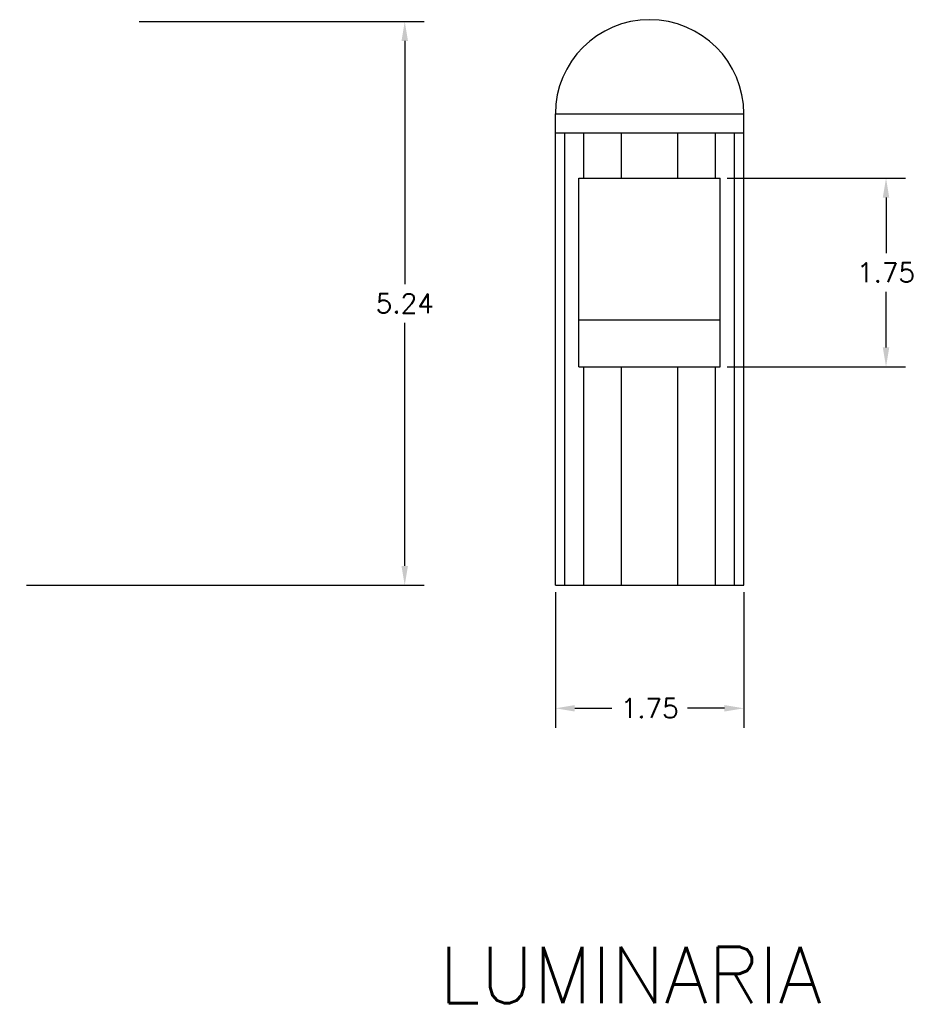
# Model space of a CAD drawing. Header units: millimetres. Extents: x 134.59 to 142.87, y 256.77 to 265.91.
import ezdxf
from ezdxf.enums import TextEntityAlignment as Align

# ---------------------------------------------------------------- set-up
doc = ezdxf.new("R2010")
doc.units = ezdxf.units.MM
doc.layers.add('4', color=4, linetype='Continuous')
doc.styles.add('ROMANS', font='romans')

msp = doc.modelspace()

# ---------------------------------------------------------------- linework, layer by layer
at = {"color": 4, "linetype": 'ByBlock'}
for p, q in [((135.7025, 265.897), (138.3504, 265.897)), ((138.1704, 265.717), (138.1704, 263.4591)), ((141.1649, 264.4412), (142.8221, 264.4412)), ((142.6421, 264.2612), (142.6421, 263.7457)), ((142.6421, 262.8703), (142.6421, 263.3857)), ((138.1704, 260.8411), (138.1704, 263.0991)), ((141.1649, 262.6903), (142.8221, 262.6903)), ((134.6553, 260.6611), (138.3504, 260.6611)), ((139.5703, 260.5986), (139.5703, 259.3386)), ((141.3212, 260.5986), (141.3212, 259.3386)), ((139.7503, 259.5186), (140.0943, 259.5186)), ((141.1412, 259.5186), (140.7972, 259.5186))]:
    msp.add_line(p, q, dxfattribs=at)
for points in [[(138.1404, 265.717), (138.2004, 265.717), (138.1704, 265.897)], [(142.6121, 264.2612), (142.6721, 264.2612), (142.6421, 264.4412)], [(142.6121, 262.8703), (142.6721, 262.8703), (142.6421, 262.6903)], [(138.1404, 260.8411), (138.2004, 260.8411), (138.1704, 260.6611)], [(139.7503, 259.5486), (139.7503, 259.4886), (139.5703, 259.5186)], [(141.1412, 259.5486), (141.1412, 259.4886), (141.3212, 259.5186)]]:
    msp.add_solid(points, dxfattribs=at)
at = {"layer": '4', "color": 4}
for p, q in [((139.5703, 260.6611), (139.5703, 265.0386)), ((139.5703, 265.0386), (141.3212, 265.0386)), ((141.3212, 260.6611), (141.3212, 265.0386)), ((139.5703, 264.8635), (141.3212, 264.8635)), ((139.6578, 260.6611), (139.6578, 264.8635)), ((139.8329, 264.4412), (139.8329, 264.8635)), ((140.1831, 264.4412), (140.1831, 264.8635)), ((140.7084, 264.4412), (140.7084, 264.8635)), ((141.0586, 264.4412), (141.0586, 264.8635)), ((141.2337, 260.6611), (141.2337, 264.8635)), ((139.7891, 264.4412), (141.1024, 264.4412)), ((139.7891, 262.6903), (139.7891, 264.4412)), ((141.1024, 262.6903), (141.1024, 264.4412)), ((139.7891, 263.128), (141.1024, 263.128)), ((139.7891, 262.6903), (141.1024, 262.6903)), ((139.8329, 260.6611), (139.8329, 262.6903)), ((140.1831, 260.6611), (140.1831, 262.6903)), ((140.7084, 260.6611), (140.7084, 262.6903)), ((141.0586, 260.6611), (141.0586, 262.6903)), ((139.5703, 260.6611), (141.3212, 260.6611))]:
    msp.add_line(p, q, dxfattribs=at)
msp.add_arc((140.4458, 265.0386), 0.8755, 0, 180, dxfattribs=at)
at = {"layer": 'DEFPOINTS', "color": 4, "linetype": 'ByBlock'}
for p in [(135.64, 265.897), (138.1704, 265.897), (141.1024, 264.4412), (142.6421, 264.4412), (141.1024, 262.6903), (134.5928, 260.6611), (139.5703, 260.6611), (141.3212, 260.6611), (141.3212, 259.5186)]:
    msp.add_point(p, dxfattribs=at)

# ---------------------------------------------------------------- texts
at = {"color": 4, "linetype": 'ByBlock', "style": 'ROMANS'}
for s, p in [('1.75', (142.6421, 263.5657)), ('5.24', (138.1704, 263.2791)), ('1.75', (140.4458, 259.5186))]:
    msp.add_text(s, height=0.18, dxfattribs=at).set_placement(p, align=Align.MIDDLE_CENTER)
at = {"layer": '4', "color": 4, "style": 'ROMANS'}
msp.add_text('LUMINARIA', height=0.52529, dxfattribs=at).set_placement((138.4899, 256.7789))

doc.saveas('drawing.dxf')
